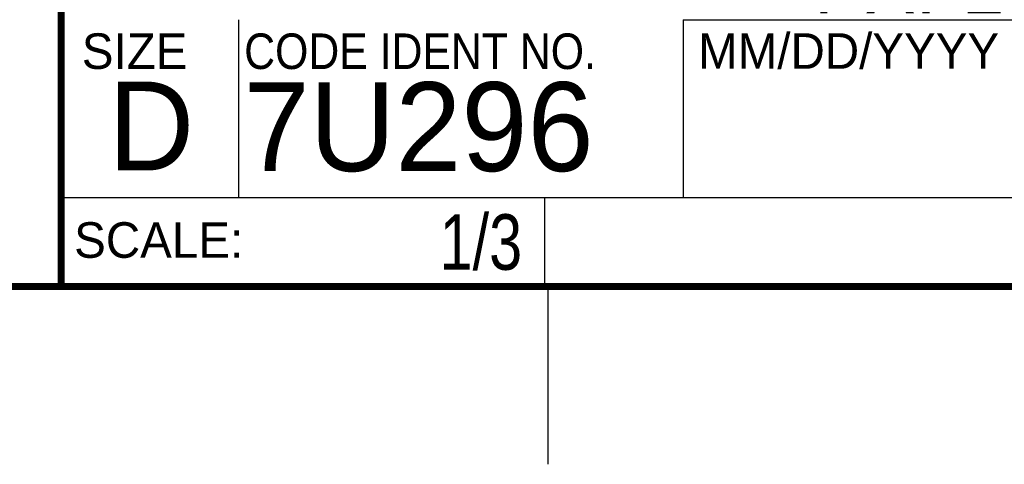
# Model space of a CAD drawing. Header units: inches. Extents: x 0 to 34, y 0 to 22.
# Tile 37 of 72: x 28.3 to 31, y 0 to 1.3. Entities that reach past the tile are written whole.
import ezdxf
from ezdxf.enums import TextEntityAlignment as Align

# ---------------------------------------------------------------- set-up
doc = ezdxf.new("R2010")
doc.units = ezdxf.units.IN
doc.header["$LTSCALE"] = 1.87
doc.header["$MEASUREMENT"] = 0
doc.layers.get('0').update_dxf_attribs({"linetype": 'CONTINUOUS'})
doc.styles.get("Standard").update_dxf_attribs({"font": 'txt', "width": 0.8})

msp = doc.modelspace()

# ---------------------------------------------------------------- linework, layer by layer
at = {"color": 2, "linetype": 'CONTINUOUS'}
for p, q in [((28.88002, 0.75), (28.88002, 1.25)), ((30.13002, 1.24989), (33.49002, 1.24989)), ((30.13002, 1.24989), (30.13002, 0.74989)), ((28.37954, 0.75004), (29.73954, 0.75004)), ((28.37954, 0.75004), (28.37954, 0.50004)), ((28.38002, 0.75), (33.50002, 0.75)), ((29.73954, 0.75004), (29.73954, 0.50004)), ((30.13002, 0.74989), (33.49002, 0.74989)), ((28.37954, 0.50004), (29.73954, 0.50004)), ((29.75002, 0), (29.75002, 0.5))]:
    msp.add_line(p, q, dxfattribs=at)
at = {"color": 7, "linetype": 'CONTINUOUS', "const_width": 0.02}
for points in [[(28.38002, 3), (28.38002, 0.5)], [(0.50002, 0.5), (33.50002, 0.5)]]:
    msp.add_lwpolyline(points, dxfattribs=at)

# ---------------------------------------------------------------- texts
at = {"color": 2, "linetype": 'CONTINUOUS'}
for s, p in [('MM/DD/YYYY', (30.17212, 1.11211)), ('SIZE', (28.43795, 1.11181)), ('SCALE:', (28.41638, 0.58064))]:
    msp.add_text(s, height=0.1, dxfattribs=at).set_placement(p)
at = {"color": 2, "linetype": 'CONTINUOUS', "width": 0.9}
msp.add_text('CODE IDENT NO.', height=0.1, dxfattribs=at).set_placement((28.89492, 1.11148))
at = {"color": 7, "linetype": 'CONTINUOUS'}
for s, p in [('D  ', (28.51282, 0.82639)), ('7U296', (28.89285, 0.82447))]:
    msp.add_text(s, height=0.25, dxfattribs=at).set_placement(p)
at = {"color": 7, "linetype": 'CONTINUOUS', "width": 0.8}
msp.add_text('1/3', height=0.15625, dxfattribs=at).set_placement((29.67704, 0.54691), align=Align.RIGHT)
at = {"color": 7, "linetype": 'CONTINUOUS', "insert": (30.9443, 2.13533), "char_height": 0.2, "width": 2.72, "attachment_point": 2}
msp.add_mtext('CUSTOMER DRAWING,\\PCHASSIS ASSEMBLY,\\PPXI-1045', dxfattribs=at)

doc.saveas('drawing.dxf')
